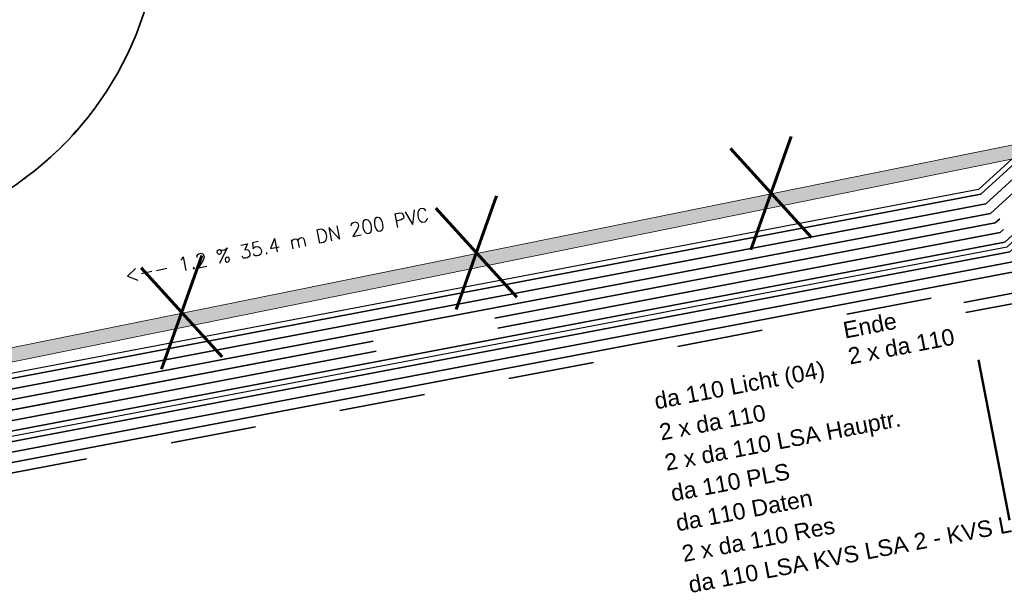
# Model space of a CAD drawing. Header units: metres. Extents: x -502 to 161, y -108 to 174.
# Tile 119 of 256: x -232.93 to -218.62, y -57.53 to -49.2. Entities that reach past the tile are written whole.
import ezdxf

# ---------------------------------------------------------------- set-up
doc = ezdxf.new("R2010")
doc.units = ezdxf.units.M
doc.header["$LTSCALE"] = 0.1
for name, pattern in [('123', [25.001, 12.501, -12.5]), ('2-1', [0.17, 0.06, -0.025, 0.06, -0.025]), ('237', [93, 75, -18])]:
    doc.linetypes.add(name, pattern=pattern)
for name, color, linetype in [('BRI31-005.05-5p02-Koordinierung Lageplan 4. BA ZOB West 2022-06-15', 7, 'Continuous'), ('BRI31-005.06-5f07-Koordinierung Lageplan 4. BA ZOB Fernbusbahnh', 7, 'Continuous'), ('BRI31-005.07-5f08-Koordinierung Lageplan 4. BA Radstation - Seeterrasse 2023-05-31', 7, 'Continuous'), ('BRI32-005.03-5f06-Koordinierung Schemaplan 4 BA ZOB Teilbereich 2 Ost - Bahnhofsallee 2023-01-21', 7, 'Continuous')]:
    doc.layers.add(name, color=color, linetype=linetype)
doc.styles.add('Arial', font='arial.ttf')
doc.styles.add('Txt', font='txt_____.ttf')

msp = doc.modelspace()

# ---------------------------------------------------------------- linework, layer by layer
at = {"layer": 'BRI31-005.05-5p02-Koordinierung Lageplan 4. BA ZOB West 2022-06-15', "color": 7, "linetype": 'Continuous', "lineweight": 18, "transparency": 33554687}
for p, q in [((-212.563, -49.812), (-246.115, -56.617)), ((-212.523, -50.008), (-246.075, -56.813))]:
    msp.add_line(p, q, dxfattribs=at)
at = {"layer": 'BRI31-005.05-5p02-Koordinierung Lageplan 4. BA ZOB West 2022-06-15', "color": 7, "linetype": '123', "lineweight": 35, "transparency": 33554687}
msp.add_line((-270.029, -62.815), (-218.329, -52.988), dxfattribs=at)
at = {"layer": 'BRI31-005.05-5p02-Koordinierung Lageplan 4. BA ZOB West 2022-06-15', "color": 114, "linetype": 'Continuous', "lineweight": 35, "true_color": 0x00994c, "transparency": 33554687, "flags": 128}
for points in [[(-201.328, -35.689), (-211.329, -44.791, 0.024065), (-212.43, -45.895, -0.024065), (-213.531, -46.998), (-213.843, -47.282), (-213.843, -47.282, -0.037446), (-214.633, -47.9), (-214.633, -47.9), (-214.633, -47.9, 0.037448), (-215.423, -48.517), (-215.423, -48.517), (-216.133, -49.163, 0.037446), (-216.822, -49.892, -0.037448), (-217.511, -50.621), (-218.886, -51.872), (-270.253, -61.636)], [(-270.225, -61.783), (-218.817, -52.012), (-217.41, -50.731), (-217.41, -50.731, 0.048633), (-216.736, -49.986), (-216.736, -49.986), (-216.736, -49.986, -0.048635), (-216.062, -49.241), (-216.062, -49.241), (-215.352, -48.595, -0.048635), (-214.547, -47.994, 0.048633), (-213.742, -47.393), (-213.43, -47.109), (-213.43, -47.109, 0.033272), (-212.348, -45.984), (-212.348, -45.984), (-212.348, -45.984, -0.033273), (-211.266, -44.859), (-211.266, -44.859), (-210.557, -44.213, -0.012648), (-209.697, -43.47), (-209.697, -43.47, 0.012649), (-208.837, -42.726), (-208.837, -42.726)]]:
    msp.add_lwpolyline(points, format="xyb", dxfattribs=at)
at = {"layer": 'BRI31-005.05-5p02-Koordinierung Lageplan 4. BA ZOB West 2022-06-15', "color": 3, "linetype": 'Continuous', "lineweight": 35, "true_color": 0x00ff00, "transparency": 33554687, "flags": 128}
for points in [[(-219.203, -53.307), (-218.26, -53.127), (-216.602, -51.619), (-216.602, -51.619, 0.119586), (-215.986, -50.707), (-215.986, -50.707), (-215.986, -50.707, -0.119439), (-215.45, -49.914), (-215.45, -49.914), (-214.74, -49.268), (-213.077, -47.498), (-213.077, -47.498, 0.050438), (-212.031, -46.333), (-212.031, -46.333, -0.050437), (-210.985, -45.168), (-210.275, -44.522, -0.068972), (-209.329, -43.874, 0.068975), (-208.383, -43.225), (-202.031, -37.444, -0.169821), (-201.114, -37.054, 0.253832), (-200.33, -36.559)], [(-219.175, -53.454), (-218.19, -53.267), (-216.501, -51.73, 0.119581), (-215.846, -50.76), (-215.846, -50.76, -0.119434), (-215.349, -50.025), (-215.349, -50.025), (-214.639, -49.379), (-212.976, -47.609), (-212.976, -47.609, 0.059585), (-211.95, -46.423), (-211.95, -46.423, -0.059583), (-210.923, -45.237), (-210.213, -44.59, -0.081413), (-209.247, -43.963), (-209.247, -43.963, 0.081409), (-208.282, -43.336), (-208.282, -43.336), (-201.93, -37.555, -0.142272), (-201.043, -37.12), (-201.043, -37.12, 0.225412), (-200.286, -36.583), (-200.286, -36.583)]]:
    msp.add_lwpolyline(points, format="xyb", dxfattribs=at)
at = {"layer": 'BRI31-005.05-5p02-Koordinierung Lageplan 4. BA ZOB West 2022-06-15', "color": 1, "linetype": 'Continuous', "lineweight": 35, "true_color": 0xff0000, "transparency": 33554687, "flags": 128}
msp.add_lwpolyline([(-234.366, -42.74, 0.107257), (-233.633, -43.262), (-233.633, -43.262, -0.058325), (-232.839, -43.718), (-232.839, -43.718, 0.577348), (-240.543, -47.042), (-240.543, -47.042, 0.577348), (-233.813, -52.051, 0.577348), (-232.839, -43.719, 0.306983), (-230.877, -43.802), (-222.436, -38.587, -0.271246)], format="xyb", dxfattribs=at)
at = {"layer": 'BRI31-005.05-5p02-Koordinierung Lageplan 4. BA ZOB West 2022-06-15', "color": 190, "linetype": 'Continuous', "lineweight": 35, "true_color": 0x7f00ff, "transparency": 33554687, "flags": 128}
msp.add_lwpolyline([(-292.234, -65.814), (-275.23, -62.582), (-272.218, -62.01, 0.037762), (-271.416, -61.794), (-271.416, -61.794, -0.037228), (-270.281, -61.489), (-270.281, -61.489), (-251.007, -57.825), (-248.895, -57.424), (-243.188, -56.339), (-241.076, -55.937), (-218.956, -51.733), (-216.573, -49.564), (-214.983, -48.117), (-213.632, -46.887, -0.136277), (-212.189, -46.159), (-212.189, -46.159, 0.136284), (-210.747, -45.431), (-210.747, -45.431)], format="xyb", dxfattribs=at)
at = {"layer": 'BRI31-005.05-5p02-Koordinierung Lageplan 4. BA ZOB West 2022-06-15', "color": 7, "linetype": '237', "lineweight": 35, "transparency": 33554687, "flags": 128}
for points in [[(-314.557, -60.879), (-314.557, -60.879, 0.013706), (-313.607, -60.563), (-313.607, -60.563, -0.017608), (-312.655, -60.254), (-305.269, -58.144), (-305.269, -58.144, -0.249835), (-303.66, -58.489), (-303.66, -58.489), (-295.497, -65.378, 0.225936), (-292.15, -66.256), (-275.146, -63.024), (-272.134, -62.452, 0.037742), (-271.267, -62.218), (-271.267, -62.218, -0.037212), (-270.197, -61.931), (-270.197, -61.931), (-218.747, -52.151), (-217.309, -50.842, 0.051115), (-216.638, -50.094, -0.051118), (-215.968, -49.345)], [(-314.536, -60.951, -0.005031), (-313.575, -60.671, 0.001131), (-312.612, -60.398), (-305.228, -58.288, -0.249835), (-303.757, -58.604), (-295.594, -65.493), (-295.594, -65.493, 0.225936), (-292.122, -66.404), (-292.122, -66.404), (-275.118, -63.172), (-272.106, -62.599, 0.037735), (-271.218, -62.36), (-271.218, -62.36, -0.037207), (-270.169, -62.078), (-270.169, -62.078), (-218.677, -52.291), (-217.215, -50.959, 0.068127), (-216.564, -50.182), (-216.564, -50.182, -0.068125), (-215.914, -49.404), (-215.914, -49.404)]]:
    msp.add_lwpolyline(points, format="xyb", dxfattribs=at)
at = {"layer": 'BRI31-005.05-5p02-Koordinierung Lageplan 4. BA ZOB West 2022-06-15', "color": 7, "linetype": 'Continuous', "lineweight": 35, "transparency": 33554687, "flags": 128}
for points in [[(-292.066, -66.698), (-275.062, -63.466), (-272.05, -62.894), (-272.05, -62.894, 0.037722), (-271.118, -62.643), (-271.118, -62.643), (-271.118, -62.643, -0.037196), (-270.113, -62.373), (-270.113, -62.373), (-218.538, -52.57), (-217.006, -51.175), (-217.006, -51.175, 0.102653), (-216.406, -50.349), (-216.406, -50.349, -0.102656), (-215.806, -49.522)], [(-272.078, -62.746, 0.037729), (-271.168, -62.501), (-271.168, -62.501, -0.037202), (-270.141, -62.226), (-270.141, -62.226), (-218.608, -52.43), (-217.107, -51.064, 0.085616), (-216.484, -50.264), (-216.484, -50.264, -0.085621), (-215.86, -49.463), (-215.86, -49.463)], [(-286.197, -65.736), (-275.034, -63.614), (-272.022, -63.041), (-272.022, -63.041, 0.037716), (-271.068, -62.784), (-271.068, -62.784), (-271.068, -62.784, -0.03719), (-270.085, -62.52), (-270.085, -62.52), (-218.468, -52.709), (-216.905, -51.286), (-216.905, -51.286, 0.11952), (-216.329, -50.434), (-216.329, -50.434), (-216.329, -50.434, -0.119513), (-215.752, -49.581), (-215.752, -49.581)], [(-314.449, -61.238, -0.079558), (-313.446, -61.102), (-313.446, -61.102, 0.075631), (-312.441, -60.973), (-312.441, -60.973), (-305.063, -58.865), (-305.063, -58.865, -0.249835), (-304.144, -59.062), (-304.144, -59.062), (-295.981, -65.951, 0.225936), (-292.01, -66.993), (-271.994, -63.189, 0.037448), (-271.025, -62.928, -0.037447), (-270.057, -62.668), (-249.653, -58.789), (-241.834, -57.303), (-218.399, -52.848)]]:
    msp.add_lwpolyline(points, format="xyb", dxfattribs=at)
at = {"layer": 'BRI31-005.05-5p02-Koordinierung Lageplan 4. BA ZOB West 2022-06-15', "color": 21, "linetype": 'Continuous', "lineweight": 25, "true_color": 0xff9f7f, "transparency": 33554687, "flags": 128}
msp.add_lwpolyline([(-216.728, -49.604), (-218.991, -51.663), (-240.986, -55.844)], dxfattribs=at)
msp.add_lwpolyline([(-303.902, -58.776), (-295.739, -65.665, 0.225936), (-292.08, -66.625), (-272.064, -62.82, 0.037448), (-271.095, -62.56, -0.037447), (-270.127, -62.299), (-218.573, -52.5), (-217.057, -51.12), (-217.057, -51.12, -0.047395), (-216.253, -50.517), (-216.253, -50.517), (-216.253, -50.517, 0.047393), (-215.45, -49.914), (-215.45, -49.914)], format="xyb", dxfattribs=at)
at = {"layer": 'BRI31-005.06-5f07-Koordinierung Lageplan 4. BA ZOB Fernbusbahnh', "color": 7, "linetype": 'Continuous', "lineweight": 13, "transparency": 33554687}
for p, q in [((-212.563, -49.812), (-246.115, -56.617)), ((-212.523, -50.008), (-246.075, -56.813))]:
    msp.add_line(p, q, dxfattribs=at)
at = {"layer": 'BRI31-005.06-5f07-Koordinierung Lageplan 4. BA ZOB Fernbusbahnh', "color": 7, "linetype": '123', "lineweight": 30, "transparency": 33554687}
msp.add_line((-270.029, -62.815), (-218.329, -52.988), dxfattribs=at)
at = {"layer": 'BRI31-005.06-5f07-Koordinierung Lageplan 4. BA ZOB Fernbusbahnh', "color": 12, "linetype": 'Continuous', "lineweight": 50, "true_color": 0xcc0000, "transparency": 33554687}
msp.add_line((-218.542, -56.471, 321.882), (-218.992, -54.14, 321.881), dxfattribs=at)
at = {"layer": 'BRI31-005.06-5f07-Koordinierung Lageplan 4. BA ZOB Fernbusbahnh', "color": 114, "linetype": 'Continuous', "lineweight": 30, "true_color": 0x00994c, "transparency": 33554687, "flags": 128}
for points in [[(-201.328, -35.689), (-211.329, -44.791, 0.024065), (-212.43, -45.895, -0.024065), (-213.531, -46.998), (-213.843, -47.282), (-213.843, -47.282, -0.037446), (-214.633, -47.9), (-214.633, -47.9), (-214.633, -47.9, 0.037448), (-215.423, -48.517), (-215.423, -48.517), (-216.133, -49.163, 0.037446), (-216.822, -49.892, -0.037448), (-217.511, -50.621), (-218.886, -51.872), (-270.253, -61.636)], [(-270.225, -61.783), (-218.817, -52.012), (-217.41, -50.731), (-217.41, -50.731, 0.048633), (-216.736, -49.986), (-216.736, -49.986), (-216.736, -49.986, -0.048635), (-216.062, -49.241), (-216.062, -49.241), (-215.352, -48.595, -0.048635), (-214.547, -47.994, 0.048633), (-213.742, -47.393), (-213.43, -47.109), (-213.43, -47.109, 0.033272), (-212.348, -45.984), (-212.348, -45.984), (-212.348, -45.984, -0.033273), (-211.266, -44.859), (-211.266, -44.859), (-210.557, -44.213, -0.012648), (-209.697, -43.47), (-209.697, -43.47, 0.012649), (-208.837, -42.726), (-208.837, -42.726)]]:
    msp.add_lwpolyline(points, format="xyb", dxfattribs=at)
at = {"layer": 'BRI31-005.06-5f07-Koordinierung Lageplan 4. BA ZOB Fernbusbahnh', "color": 3, "linetype": 'Continuous', "lineweight": 30, "true_color": 0x00ff00, "transparency": 33554687, "flags": 128}
for points in [[(-219.203, -53.307), (-218.26, -53.127), (-216.602, -51.619), (-216.602, -51.619, 0.119586), (-215.986, -50.707), (-215.986, -50.707), (-215.986, -50.707, -0.119439), (-215.45, -49.914), (-215.45, -49.914), (-214.74, -49.268), (-213.077, -47.498), (-213.077, -47.498, 0.050438), (-212.031, -46.333), (-212.031, -46.333, -0.050437), (-210.985, -45.168), (-210.275, -44.522, -0.068972), (-209.329, -43.874, 0.068975), (-208.383, -43.225), (-202.031, -37.444, -0.169821), (-201.114, -37.054, 0.253832), (-200.33, -36.559)], [(-219.175, -53.454), (-218.19, -53.267), (-216.501, -51.73, 0.119581), (-215.846, -50.76), (-215.846, -50.76, -0.119434), (-215.349, -50.025), (-215.349, -50.025), (-214.639, -49.379), (-212.976, -47.609), (-212.976, -47.609, 0.059585), (-211.95, -46.423), (-211.95, -46.423, -0.059583), (-210.923, -45.237), (-210.213, -44.59, -0.081413), (-209.247, -43.963), (-209.247, -43.963, 0.081409), (-208.282, -43.336), (-208.282, -43.336), (-201.93, -37.555, -0.142272), (-201.043, -37.12), (-201.043, -37.12, 0.225412), (-200.286, -36.583), (-200.286, -36.583)]]:
    msp.add_lwpolyline(points, format="xyb", dxfattribs=at)
at = {"layer": 'BRI31-005.06-5f07-Koordinierung Lageplan 4. BA ZOB Fernbusbahnh', "color": 1, "linetype": 'Continuous', "lineweight": 30, "true_color": 0xff0000, "transparency": 33554687, "flags": 128}
msp.add_lwpolyline([(-234.366, -42.74, 0.107257), (-233.633, -43.262), (-233.633, -43.262, -0.058325), (-232.839, -43.718), (-232.839, -43.718, 0.577348), (-240.543, -47.042), (-240.543, -47.042, 0.577348), (-233.813, -52.051, 0.577348), (-232.839, -43.719, 0.306983), (-230.877, -43.802), (-222.436, -38.587, -0.271246)], format="xyb", dxfattribs=at)
at = {"layer": 'BRI31-005.06-5f07-Koordinierung Lageplan 4. BA ZOB Fernbusbahnh', "color": 190, "linetype": 'Continuous', "lineweight": 30, "true_color": 0x7f00ff, "transparency": 33554687, "flags": 128}
msp.add_lwpolyline([(-292.234, -65.814), (-275.23, -62.582), (-272.218, -62.01, 0.037762), (-271.416, -61.794), (-271.416, -61.794, -0.037228), (-270.281, -61.489), (-270.281, -61.489), (-251.007, -57.825), (-248.895, -57.424), (-243.188, -56.339), (-241.076, -55.937), (-218.956, -51.733), (-216.573, -49.564), (-214.983, -48.117), (-213.632, -46.887, -0.136277), (-212.189, -46.159), (-212.189, -46.159, 0.136284), (-210.747, -45.431), (-210.747, -45.431)], format="xyb", dxfattribs=at)
at = {"layer": 'BRI31-005.06-5f07-Koordinierung Lageplan 4. BA ZOB Fernbusbahnh', "color": 7, "linetype": '237', "lineweight": 30, "transparency": 33554687, "flags": 128}
for points in [[(-314.557, -60.879), (-314.557, -60.879, 0.013706), (-313.607, -60.563), (-313.607, -60.563, -0.017608), (-312.655, -60.254), (-305.269, -58.144), (-305.269, -58.144, -0.249835), (-303.66, -58.489), (-303.66, -58.489), (-295.497, -65.378, 0.225936), (-292.15, -66.256), (-275.146, -63.024), (-272.134, -62.452, 0.037742), (-271.267, -62.218), (-271.267, -62.218, -0.037212), (-270.197, -61.931), (-270.197, -61.931), (-218.747, -52.151), (-217.309, -50.842, 0.051115), (-216.638, -50.094, -0.051118), (-215.968, -49.345)], [(-314.536, -60.951, -0.005031), (-313.575, -60.671, 0.001131), (-312.612, -60.398), (-305.228, -58.288, -0.249835), (-303.757, -58.604), (-295.594, -65.493), (-295.594, -65.493, 0.225936), (-292.122, -66.404), (-292.122, -66.404), (-275.118, -63.172), (-272.106, -62.599, 0.037735), (-271.218, -62.36), (-271.218, -62.36, -0.037207), (-270.169, -62.078), (-270.169, -62.078), (-218.677, -52.291), (-217.215, -50.959, 0.068127), (-216.564, -50.182), (-216.564, -50.182, -0.068125), (-215.914, -49.404), (-215.914, -49.404)]]:
    msp.add_lwpolyline(points, format="xyb", dxfattribs=at)
at = {"layer": 'BRI31-005.06-5f07-Koordinierung Lageplan 4. BA ZOB Fernbusbahnh', "color": 7, "linetype": 'Continuous', "lineweight": 30, "transparency": 33554687, "flags": 128}
for points in [[(-292.066, -66.698), (-275.062, -63.466), (-272.05, -62.894), (-272.05, -62.894, 0.037722), (-271.118, -62.643), (-271.118, -62.643), (-271.118, -62.643, -0.037196), (-270.113, -62.373), (-270.113, -62.373), (-218.538, -52.57), (-217.006, -51.175), (-217.006, -51.175, 0.102653), (-216.406, -50.349), (-216.406, -50.349, -0.102656), (-215.806, -49.522)], [(-272.078, -62.746, 0.037729), (-271.168, -62.501), (-271.168, -62.501, -0.037202), (-270.141, -62.226), (-270.141, -62.226), (-218.608, -52.43), (-217.107, -51.064, 0.085616), (-216.484, -50.264), (-216.484, -50.264, -0.085621), (-215.86, -49.463), (-215.86, -49.463)], [(-286.197, -65.736), (-275.034, -63.614), (-272.022, -63.041), (-272.022, -63.041, 0.037716), (-271.068, -62.784), (-271.068, -62.784), (-271.068, -62.784, -0.03719), (-270.085, -62.52), (-270.085, -62.52), (-218.468, -52.709), (-216.905, -51.286), (-216.905, -51.286, 0.11952), (-216.329, -50.434), (-216.329, -50.434), (-216.329, -50.434, -0.119513), (-215.752, -49.581), (-215.752, -49.581)], [(-314.449, -61.238, -0.079558), (-313.446, -61.102), (-313.446, -61.102, 0.075631), (-312.441, -60.973), (-312.441, -60.973), (-305.063, -58.865), (-305.063, -58.865, -0.249835), (-304.144, -59.062), (-304.144, -59.062), (-295.981, -65.951, 0.225936), (-292.01, -66.993), (-271.994, -63.189, 0.037448), (-271.025, -62.928, -0.037447), (-270.057, -62.668), (-249.653, -58.789), (-241.834, -57.303), (-218.399, -52.848)]]:
    msp.add_lwpolyline(points, format="xyb", dxfattribs=at)
at = {"layer": 'BRI31-005.06-5f07-Koordinierung Lageplan 4. BA ZOB Fernbusbahnh', "color": 2, "linetype": 'Continuous', "true_color": 0xffff00, "transparency": 33554687}
msp.add_solid([(-212.523, -50.008), (-212.563, -49.812), (-246.075, -56.813), (-246.115, -56.617)], dxfattribs=at)
at = {"layer": 'BRI31-005.07-5f08-Koordinierung Lageplan 4. BA Radstation - Seeterrasse 2023-05-31', "color": 1, "linetype": '2-1', "lineweight": 30, "true_color": 0xff0000, "transparency": 33554687, "flags": 128}
msp.add_lwpolyline([(-75.725, 29.709), (-74.206, 21.487), (-74.206, 21.487, -0.344875), (-75.748, 18.537), (-75.748, 18.537), (-78.679, 17.21), (-78.679, 17.21, -0.131652), (-80.058, 16.983), (-80.058, 16.983), (-83.275, 17.301), (-83.275, 17.301, -0.147643), (-84.717, 17.897), (-84.717, 17.897), (-84.717, 17.897, 0.224175), (-86.623, 18.371), (-86.623, 18.371), (-87.226, 18.251, 0.068364), (-87.869, 18.028, -0.134388), (-89.265, 17.74), (-89.265, 17.74, -0.008614), (-92.106, 17.972), (-92.106, 17.972), (-92.106, 17.972, -0.043249), (-95.558, 18.618), (-95.558, 18.618, 0.115499), (-96.453, 18.654), (-97.627, 18.43), (-97.627, 18.43, 0.238629), (-99.031, 17.346), (-99.031, 17.346), (-99.225, 16.941), (-99.225, 16.941, -0.381904), (-102.546, 15.552), (-102.546, 15.552), (-102.546, 15.552, 0.130963), (-103.83, 15.646), (-103.83, 15.646), (-104.773, 15.467), (-104.773, 15.467, 0.062943), (-105.37, 15.274), (-105.37, 15.274), (-105.37, 15.274, -0.117288), (-106.593, 15.019), (-106.593, 15.019), (-118.081, 15.343), (-118.081, 15.343, -0.126318), (-120.423, 16.015), (-120.423, 16.015), (-121.934, 16.902, 0.050627), (-123.723, 17.722), (-123.723, 17.722, 0.129681), (-125.631, 17.856), (-125.631, 17.856), (-126.574, 17.678), (-126.574, 17.678, 0.119934), (-127.65, 17.189), (-127.65, 17.189, -0.084808), (-128.391, 16.788), (-128.391, 16.788, 0.089269), (-130.16, 15.812), (-130.16, 15.812), (-130.16, 15.812, -0.124247), (-134.687, 13.707), (-134.687, 13.707), (-138.917, 12.901, -0.061661), (-143.796, 12.584), (-146.15, 12.721), (-146.634, 12.75), (-146.634, 12.75, -0.059039), (-147.237, 12.857), (-147.237, 12.857, 0.067015), (-147.895, 12.963, 0.040307), (-151.15, 12.787, -0.05915), (-151.763, 12.777, 0.072382), (-152.483, 12.746), (-153.426, 12.567), (-153.426, 12.567, 0.081506), (-154.379, 12.219), (-154.379, 12.219, -0.078503), (-155.331, 11.865, 0.005089), (-156.736, 11.566, 0.034847), (-157.917, 11.215), (-157.917, 11.215, -0.026109), (-159.093, 10.842), (-159.093, 10.842, 0.013087), (-162.633, 9.821, -0.062687), (-167.522, 8.923), (-167.522, 8.923, 0.061733), (-172.532, 8.013), (-172.532, 8.013), (-186.507, 3.642), (-186.507, 3.642, -0.025709), (-188.428, 3.148), (-188.428, 3.148, -0.09618), (-189.419, 3.139), (-189.419, 3.139, -0.010312), (-189.524, 3.161), (-189.524, 3.161, 0.103331), (-190.547, 3.18), (-191.49, 3.001), (-193.679, 2.529), (-195.271, -0.991), (-200.252, -1.94, -0.015188), (-202.691, -2.328, 0.015187), (-205.13, -2.716), (-211.999, -4.025, -0.085512), (-213.134, -4.045), (-213.134, -4.045, 0.085516), (-214.269, -4.065), (-214.269, -4.065), (-217.108, -4.606), (-217.108, -4.606, -0.044757), (-218.107, -4.705), (-218.107, -4.705), (-218.107, -4.705, 0.044534), (-219.106, -4.803), (-219.106, -4.803), (-220.049, -4.982, 0.045192), (-221.015, -5.258, -0.044969), (-221.98, -5.533), (-229.374, -6.942, 0.0409), (-229.768, -7.051), (-229.768, -7.051, 0.046197), (-230.184, -7.249), (-230.184, -7.249), (-230.184, -7.249, -0.087262), (-230.994, -7.556), (-230.994, -7.556), (-236.482, -8.602, 0.028787), (-237.364, -8.823, -0.050637), (-238.251, -9.005, 0.146392), (-254.518, -15.724), (-259.477, -19.754), (-259.477, -19.754, -0.025186), (-263.942, -23.023), (-263.942, -23.023, 0.107373), (-265.018, -24.121), (-265.018, -24.121, -0.031495), (-265.935, -25.394), (-265.935, -25.394), (-265.935, -25.394, 0.319337), (-266.135, -28.285), (-266.135, -28.285), (-261.348, -36.11, 0.028211), (-259.411, -38.907, -0.124654), (-258.918, -40.031), (-258.918, -40.031, 0.143394), (-258.306, -41.295), (-258.306, -41.295), (-257.661, -42.007, 0.04347), (-257.343, -42.302), (-256.513, -42.949), (-256.513, -42.949, 0.287939), (-253.868, -43.216), (-253.868, -43.216), (-253.492, -43.03), (-246.059, -39.112), (-246.059, -39.112, -0.348158), (-243.007, -39.683), (-243.007, -39.683, 0.179632), (-241.479, -40.517), (-236.836, -41.191), (-236.836, -41.191, -0.100747), (-235.544, -41.655), (-235.544, -41.655, -0.022227), (-235.353, -41.769), (-235.353, -41.769, -0.062068), (-234.884, -42.172), (-234.884, -42.172), (-234.366, -42.74), (-234.366, -42.74, 0.107257), (-233.633, -43.262), (-233.633, -43.262, -0.058325), (-232.839, -43.718), (-232.839, -43.718, 0.577348), (-240.543, -47.042), (-240.543, -47.042, 0.577348), (-233.813, -52.051, 0.577348), (-232.839, -43.719, 0.306983), (-230.877, -43.802), (-222.436, -38.587, -0.271246), (-221.577, -38.566), (-220.659, -39.075, -0.254278), (-220.538, -39.264, 0.168188), (-220.444, -39.486), (-219.707, -40.3), (-219.707, -40.3, 0.133374), (-219.404, -40.495), (-219.404, -40.495), (-219.404, -40.495, -0.05315), (-219.063, -40.643), (-219.063, -40.643), (-212.083, -44.615, -0.173983), (-211.496, -45.299), (-211.496, -45.299, 0.093569), (-210.919, -46.237), (-210.919, -46.237)], format="xyb", dxfattribs=at)
msp.add_lwpolyline([(-75.725, 29.709), (-74.206, 21.487), (-74.206, 21.487, -0.344875), (-75.748, 18.537), (-75.748, 18.537), (-78.679, 17.21), (-78.679, 17.21, -0.131652), (-80.058, 16.983), (-80.058, 16.983), (-83.275, 17.301), (-83.275, 17.301, -0.147643), (-84.717, 17.897), (-84.717, 17.897), (-84.717, 17.897, 0.224175), (-86.623, 18.371), (-86.623, 18.371), (-87.226, 18.251, 0.068364), (-87.869, 18.028, -0.134388), (-89.265, 17.74), (-89.265, 17.74, -0.008614), (-92.106, 17.972), (-92.106, 17.972), (-92.106, 17.972, -0.043249), (-95.558, 18.618), (-95.558, 18.618, 0.115499), (-96.453, 18.654), (-97.627, 18.43), (-97.627, 18.43, 0.238629), (-99.031, 17.346), (-99.031, 17.346), (-99.225, 16.941), (-99.225, 16.941, -0.381904), (-102.546, 15.552), (-102.546, 15.552), (-102.546, 15.552, 0.130963), (-103.83, 15.646), (-103.83, 15.646), (-104.773, 15.467), (-104.773, 15.467, 0.062943), (-105.37, 15.274), (-105.37, 15.274), (-105.37, 15.274, -0.117288), (-106.593, 15.019), (-106.593, 15.019), (-118.081, 15.343), (-118.081, 15.343, -0.126318), (-120.423, 16.015), (-120.423, 16.015), (-121.934, 16.902, 0.050627), (-123.723, 17.722), (-123.723, 17.722, 0.129681), (-125.631, 17.856), (-125.631, 17.856), (-126.574, 17.678), (-126.574, 17.678, 0.119934), (-127.65, 17.189), (-127.65, 17.189, -0.084808), (-128.391, 16.788), (-128.391, 16.788, 0.089269), (-130.16, 15.812), (-130.16, 15.812), (-130.16, 15.812, -0.124247), (-134.687, 13.707), (-134.687, 13.707), (-138.917, 12.901, -0.061661), (-143.796, 12.584), (-146.15, 12.721), (-146.634, 12.75), (-146.634, 12.75, -0.059039), (-147.237, 12.857), (-147.237, 12.857, 0.067015), (-147.895, 12.963, 0.040307), (-151.15, 12.787, -0.05915), (-151.763, 12.777, 0.072382), (-152.483, 12.746), (-153.426, 12.567), (-153.426, 12.567, 0.081506), (-154.379, 12.219), (-154.379, 12.219, -0.078503), (-155.331, 11.865, 0.005089), (-156.736, 11.566, 0.034847), (-157.917, 11.215), (-157.917, 11.215, -0.026109), (-159.093, 10.842), (-159.093, 10.842, 0.013087), (-162.633, 9.821, -0.062687), (-167.522, 8.923), (-167.522, 8.923, 0.061733), (-172.532, 8.013), (-172.532, 8.013), (-186.507, 3.642), (-186.507, 3.642, -0.025709), (-188.428, 3.148), (-188.428, 3.148, -0.09618), (-189.419, 3.139), (-189.419, 3.139, -0.010312), (-189.524, 3.161), (-189.524, 3.161, 0.103331), (-190.547, 3.18), (-191.49, 3.001), (-193.679, 2.529), (-195.271, -0.991), (-200.252, -1.94, -0.015188), (-202.691, -2.328, 0.015187), (-205.13, -2.716), (-211.999, -4.025, -0.085512), (-213.134, -4.045), (-213.134, -4.045, 0.085516), (-214.269, -4.065), (-214.269, -4.065), (-217.108, -4.606), (-217.108, -4.606, -0.044757), (-218.107, -4.705), (-218.107, -4.705), (-218.107, -4.705, 0.044534), (-219.106, -4.803), (-219.106, -4.803), (-220.049, -4.982, 0.045192), (-221.015, -5.258, -0.044969), (-221.98, -5.533), (-229.374, -6.942, 0.0409), (-229.768, -7.051), (-229.768, -7.051, 0.046197), (-230.184, -7.249), (-230.184, -7.249), (-230.184, -7.249, -0.087262), (-230.994, -7.556), (-230.994, -7.556), (-236.482, -8.602, 0.028787), (-237.364, -8.823, -0.050637), (-238.251, -9.005, 0.146392), (-254.518, -15.724), (-259.477, -19.754), (-259.477, -19.754, -0.025186), (-263.942, -23.023), (-263.942, -23.023, 0.107373), (-265.018, -24.121), (-265.018, -24.121, -0.031495), (-265.935, -25.394), (-265.935, -25.394), (-265.935, -25.394, 0.319337), (-266.135, -28.285), (-266.135, -28.285), (-261.348, -36.11, 0.028211), (-259.411, -38.907, -0.124654), (-258.918, -40.031), (-258.918, -40.031, 0.143394), (-258.306, -41.295), (-258.306, -41.295), (-257.661, -42.007, 0.04347), (-257.343, -42.302), (-256.513, -42.949), (-256.513, -42.949, 0.287939), (-253.868, -43.216), (-253.868, -43.216), (-253.492, -43.03), (-246.059, -39.112), (-246.059, -39.112, -0.348158), (-243.007, -39.683), (-243.007, -39.683, 0.179632), (-241.479, -40.517), (-236.836, -41.191), (-236.836, -41.191, -0.100747), (-235.544, -41.655), (-235.544, -41.655, -0.022227), (-235.353, -41.769), (-235.353, -41.769, -0.062068), (-234.884, -42.172), (-234.884, -42.172), (-234.366, -42.74), (-234.366, -42.74, 0.107257), (-233.633, -43.262), (-233.633, -43.262, -0.058325), (-232.839, -43.718), (-232.839, -43.718, 0.577348), (-240.543, -47.042), (-240.543, -47.042, 0.577348), (-233.813, -52.051, 0.577348), (-232.839, -43.719, 0.306983), (-230.877, -43.802), (-222.436, -38.587, -0.271246), (-221.577, -38.566), (-220.659, -39.075, -0.254278), (-220.538, -39.264, 0.168188), (-220.444, -39.486), (-219.707, -40.3), (-219.707, -40.3, 0.133374), (-219.404, -40.495), (-219.404, -40.495), (-219.404, -40.495, -0.05315), (-219.063, -40.643), (-219.063, -40.643), (-212.083, -44.615, -0.173983), (-211.496, -45.299), (-211.496, -45.299, 0.093569), (-210.919, -46.237), (-210.919, -46.237)], format="xyb", dxfattribs=at)
at = {"layer": 'BRI32-005.03-5f06-Koordinierung Schemaplan 4 BA ZOB Teilbereich 2 Ost - Bahnhofsallee 2023-01-21', "color": 1, "linetype": 'Continuous', "lineweight": 30, "true_color": 0xff0000, "transparency": 33554687, "flags": 128}
msp.add_lwpolyline([(-234.366, -42.74, 0.107257), (-233.633, -43.262), (-233.633, -43.262, -0.058325), (-232.839, -43.718), (-232.839, -43.718, 0.577348), (-240.543, -47.042), (-240.543, -47.042, 0.577348), (-233.813, -52.051, 0.577348), (-232.839, -43.719, 0.306983), (-230.877, -43.802), (-222.436, -38.587, -0.271246)], format="xyb", dxfattribs=at)

# ---------------------------------------------------------------- texts
at = {"layer": 'BRI31-005.05-5p02-Koordinierung Lageplan 4. BA ZOB West 2022-06-15', "color": 251, "true_color": 0x5b5b5b, "transparency": 33554687, "char_height": 0.24, "attachment_point": 1, "rotation": 10.8, "line_spacing_factor": 0.25, "style": 'Arial'}
for s, insert in [('Ende', (-220.978, -53.596)), ('2 x da 110', (-220.906, -53.973))]:
    msp.add_mtext(s, dxfattribs=dict(at, insert=insert))
at = {"layer": 'BRI31-005.05-5p02-Koordinierung Lageplan 4. BA ZOB West 2022-06-15', "color": 190, "true_color": 0x7f00ff, "transparency": 33554687, "insert": (-223.724, -54.625), "char_height": 0.24, "attachment_point": 1, "rotation": 10.7624, "line_spacing_factor": 0.25, "style": 'Arial'}
msp.add_mtext('da 110 Licht (04)', dxfattribs=at)
at = {"layer": 'BRI31-005.05-5p02-Koordinierung Lageplan 4. BA ZOB West 2022-06-15', "color": 255, "transparency": 33554687, "insert": (-223.65, -55.077), "char_height": 0.24, "attachment_point": 1, "rotation": 10.7624, "line_spacing_factor": 0.25, "style": 'Arial'}
msp.add_mtext('2 x da 110', dxfattribs=at)
at = {"layer": 'BRI31-005.05-5p02-Koordinierung Lageplan 4. BA ZOB West 2022-06-15', "color": 7, "transparency": 33554687, "char_height": 0.24, "attachment_point": 1, "rotation": 10.7624, "line_spacing_factor": 0.25, "style": 'Arial'}
for s, insert in [('2 x da 110 LSA Hauptr.', (-223.573, -55.518)), ('da 110 PLS', (-223.484, -55.964)), ('da 110 Daten', (-223.411, -56.398)), ('da 110 LSA KVS LSA 2 - KVS LSA 3', (-223.227, -57.295)), ('2 x da 110 Res', (-223.323, -56.844))]:
    msp.add_mtext(s, dxfattribs=dict(at, insert=insert))
at = {"layer": 'BRI31-005.06-5f07-Koordinierung Lageplan 4. BA ZOB Fernbusbahnh', "color": 2, "true_color": 0xffff00, "transparency": 33554687, "insert": (-244.21, -55.441), "char_height": 1.5, "attachment_point": 1, "rotation": 11.4305, "line_spacing_factor": 0.25, "style": 'Txt'}
msp.add_mtext('X   X   X   X   X   X   X', dxfattribs=at)
at = {"layer": 'BRI31-005.06-5f07-Koordinierung Lageplan 4. BA ZOB Fernbusbahnh', "color": 7, "transparency": 33554687, "attachment_point": 1, "line_spacing_factor": 0.25}
for s, insert, char_height, rotation, style in [('<-- 1.2 % 35.4 m DN 200 PVC', (-231.419, -52.82), 0.2, 11.4663, 'Txt'), ('2 x da 110 LSA Hauptr.', (-223.573, -55.518), 0.24, 10.7624, 'Arial'), ('da 110 PLS', (-223.484, -55.964), 0.24, 10.7624, 'Arial'), ('da 110 Daten', (-223.411, -56.398), 0.24, 10.7624, 'Arial'), ('da 110 LSA KVS LSA 2 - KVS LSA 3', (-223.227, -57.295), 0.24, 10.7624, 'Arial'), ('2 x da 110 Res', (-223.323, -56.844), 0.24, 10.7624, 'Arial')]:
    msp.add_mtext(s, dxfattribs=dict(at, insert=insert, char_height=char_height, rotation=rotation, style=style))
at = {"layer": 'BRI31-005.06-5f07-Koordinierung Lageplan 4. BA ZOB Fernbusbahnh', "color": 251, "true_color": 0x5b5b5b, "transparency": 33554687, "char_height": 0.24, "attachment_point": 1, "rotation": 10.8, "line_spacing_factor": 0.25, "style": 'Arial'}
for s, insert in [('Ende', (-220.978, -53.596)), ('2 x da 110', (-220.906, -53.973))]:
    msp.add_mtext(s, dxfattribs=dict(at, insert=insert))
at = {"layer": 'BRI31-005.06-5f07-Koordinierung Lageplan 4. BA ZOB Fernbusbahnh', "color": 190, "true_color": 0x7f00ff, "transparency": 33554687, "insert": (-223.724, -54.625), "char_height": 0.24, "attachment_point": 1, "rotation": 10.7624, "line_spacing_factor": 0.25, "style": 'Arial'}
msp.add_mtext('da 110 Licht (04)', dxfattribs=at)
at = {"layer": 'BRI31-005.06-5f07-Koordinierung Lageplan 4. BA ZOB Fernbusbahnh', "color": 255, "transparency": 33554687, "insert": (-223.65, -55.077), "char_height": 0.24, "attachment_point": 1, "rotation": 10.7624, "line_spacing_factor": 0.25, "style": 'Arial'}
msp.add_mtext('2 x da 110', dxfattribs=at)

doc.saveas('drawing.dxf')
